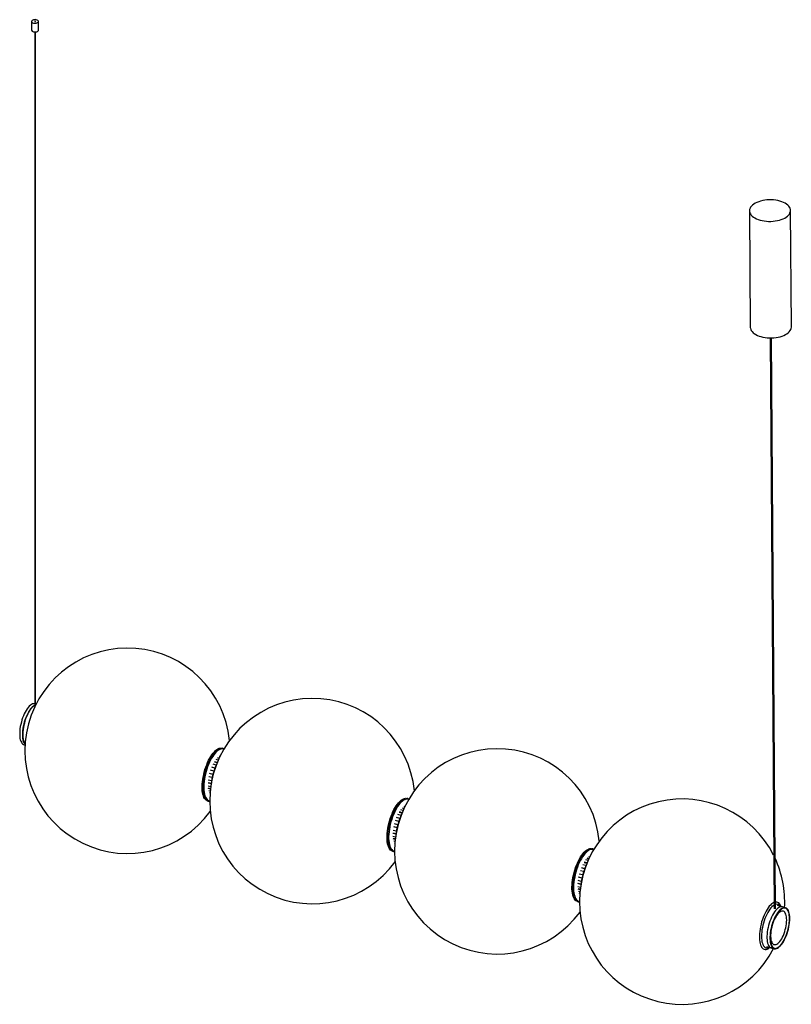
# Paper-space layout '_Trimétrica' of a CAD drawing. Header units: millimetres. Extents: x -605 to 523, y -228 to 1211.
import ezdxf

# ---------------------------------------------------------------- set-up
doc = ezdxf.new("R2010")
doc.units = ezdxf.units.MM

psp = doc.layouts.new('_Trimétrica')

# ---------------------------------------------------------------- linework, layer by layer
at = {"color": 7, "linetype": 'Continuous', "lineweight": 25}
for p, q in [((-587.8, 1208), (-587.8, 1195.1)), ((-577.8, 1195.1), (-577.8, 1208)), ((-583.3, 1192.6), (-583.3, 206.6)), ((-582.2, 208.9), (-582.2, 1192.6)), ((461.5, 931.4), (462.7, 761.1)), ((522.7, 761.6), (521.5, 931.9)), ((491.8, 745.6), (497.4, -88.6)), ((499.4, -88.6), (493.8, 745.6)), ((-581.2, 210.9), (-582.2, 211.2)), ((-582.2, 209.7), (-581.7, 209.9)), ((-598.9, 151.4), (-597.5, 151.1)), ((-308.2, 146), (-309.4, 146.3)), ((-315, 129), (-318.2, 129.9)), ((-313.7, 131.8), (-315.9, 132.4)), ((-314.1, 131), (-315.8, 131.5)), ((-312.7, 134.1), (-313.6, 134.3)), ((-319.9, 117.3), (-324.5, 118.6)), ((-320, 117), (-324.1, 118.1)), ((-318.1, 121.7), (-322.5, 122.9)), ((-316.5, 125.5), (-320.5, 126.5)), ((-316.7, 124.9), (-320.2, 125.8)), ((-324, 103.3), (-328.7, 104.6)), ((-323.9, 103.5), (-328.1, 104.6)), ((-322.8, 108), (-327.7, 109.3)), ((-321.4, 112.8), (-326.2, 114.1)), ((-325.5, 94.1), (-329.9, 95.3)), ((-326, 89.9), (-329.9, 90.9)), ((-324.9, 98.5), (-329.5, 99.7)), ((-326.5, 86.4), (-329.5, 87.2)), ((-325.4, 94.6), (-329.2, 95.6)), ((-326.4, 87.1), (-328.9, 87.8)), ((-326.8, 83.3), (-328.8, 83.8)), ((-327, 81), (-327.7, 81.2)), ((-326.9, 82), (-327.1, 82)), ((-38, 72.6), (-39.1, 72.9)), ((-38.3, 72.6), (-38, 72.6)), ((-330.4, 69.1), (-329.2, 68.8)), ((-328.9, 68.7), (-329.2, 68.8)), ((-43.5, 58.3), (-45.7, 58.9)), ((-43.8, 57.6), (-45.5, 58)), ((-42.4, 60.6), (-43.3, 60.9)), ((-49.6, 43.8), (-54.3, 45.1)), ((-49.7, 43.6), (-53.8, 44.7)), ((-47.8, 48.2), (-52.3, 49.4)), ((-46.2, 52), (-50.2, 53.1)), ((-46.5, 51.5), (-49.9, 52.4)), ((-44.7, 55.5), (-47.9, 56.4)), ((-53.7, 29.9), (-58.5, 31.2)), ((-53.7, 30), (-57.9, 31.2)), ((-52.6, 34.5), (-57.4, 35.8)), ((-51.2, 39.4), (-56, 40.7)), ((-55.8, 16.4), (-59.7, 17.5)), ((-55.2, 20.6), (-59.6, 21.8)), ((-54.6, 25), (-59.3, 26.3)), ((-55.2, 21.1), (-59, 22.2)), ((-56.2, 12.9), (-59.3, 13.8)), ((-56.2, 13.7), (-58.7, 14.4)), ((-56.6, 9.8), (-58.5, 10.4)), ((-56.8, 7.6), (-57.5, 7.8)), ((-56.7, 8.5), (-56.9, 8.6)), ((-60.1, -4.3), (-59, -4.6)), ((227.8, -12.8), (226.9, -12.6)), ((232.3, -0.9), (231.1, -0.6)), ((220.6, -29.6), (215.9, -28.3)), ((222.4, -25.2), (217.9, -24)), ((224, -21.4), (220, -20.3)), ((223.8, -22), (220.3, -21.1)), ((225.5, -17.9), (222.3, -17)), ((226.7, -15.1), (224.5, -14.5)), ((226.4, -15.9), (224.7, -15.4)), ((216.5, -43.6), (211.7, -42.3)), ((216.6, -43.4), (212.3, -42.3)), ((217.6, -38.9), (212.8, -37.6)), ((219.1, -34), (214.3, -32.7)), ((220.5, -29.9), (216.4, -28.8)), ((215, -52.8), (210.6, -51.6)), ((214.4, -57), (210.6, -56)), ((215.6, -48.4), (211, -47.2)), ((215.1, -52.3), (211.2, -51.3)), ((214, -60.5), (211, -59.7)), ((214.1, -59.8), (211.6, -59.1)), ((213.7, -63.6), (211.7, -63.1)), ((213.5, -65.9), (212.8, -65.7)), ((213.6, -64.9), (213.4, -64.9)), ((210.1, -77.8), (211.3, -78.1)), ((211.6, -78.1), (211.3, -78.1)), ((514, -86.8), (502.5, -83.7)), ((486.3, -143.5), (497.8, -146.6))]:
    psp.add_line(p, q, dxfattribs=at)
at = {"color": 7, "linetype": 'Continuous', "lineweight": 25, "flags": 128}
for points in [[(-585.2, 1205.7), (-583.9, 1205.5), (-582.5, 1205.4), (-581.2, 1205.6), (-580, 1205.9), (-579, 1206.3), (-578.2, 1206.9), (-577.8, 1207.6), (-577.8, 1208.3), (-578.1, 1209), (-578.8, 1209.6), (-579.8, 1210.1), (-581, 1210.4), (-582.3, 1210.6), (-583.7, 1210.5), (-585, 1210.3), (-586.1, 1209.9), (-587, 1209.4), (-587.6, 1208.7), (-587.8, 1208.1), (-587.6, 1207.4), (-587.1, 1206.7), (-586.3, 1206.2), (-585.2, 1205.7)], [(-583.1, 1207.7), (-582.8, 1207.7), (-582.6, 1207.7), (-582.4, 1207.8), (-582.3, 1207.9), (-582.2, 1208), (-582.2, 1208.1), (-582.3, 1208.2), (-582.5, 1208.3), (-582.7, 1208.3), (-582.9, 1208.3), (-583.1, 1208.2), (-583.3, 1208.1), (-583.3, 1208), (-583.3, 1207.9), (-583.2, 1207.8), (-583.1, 1207.7)], [(-585.2, 1192.9), (-583.9, 1192.6), (-582.5, 1192.6), (-581.2, 1192.7), (-580, 1193), (-579, 1193.5), (-578.2, 1194.1), (-577.8, 1194.7), (-577.8, 1195.1)], [(477.1, 917.8), (480.1, 917.1), (483.1, 916.5), (486.3, 916.1), (489.5, 915.9), (492.8, 915.9), (496, 916.1), (499.2, 916.5), (502.3, 917), (505.2, 917.7), (508, 918.6), (510.6, 919.6), (513, 920.8), (515.2, 922.1), (517, 923.5), (518.6, 925), (519.8, 926.6), (520.7, 928.2), (521.3, 929.9), (521.5, 931.6), (521.4, 933.3), (520.9, 935), (520.1, 936.6), (518.9, 938.2), (517.4, 939.7), (515.6, 941.1), (513.6, 942.4), (511.2, 943.6), (508.7, 944.6), (505.9, 945.5), (503, 946.2), (499.9, 946.8), (496.8, 947.2), (493.5, 947.4), (490.3, 947.4), (487.1, 947.2), (483.9, 946.8), (480.8, 946.3), (477.8, 945.6), (475, 944.7), (472.4, 943.7), (470, 942.5), (467.9, 941.2), (466, 939.8), (464.5, 938.3), (463.2, 936.7), (462.3, 935.1), (461.7, 933.4), (461.5, 931.7), (461.7, 930), (462.1, 928.3), (463, 926.7), (464.1, 925.1), (465.6, 923.6), (467.4, 922.2), (469.5, 920.9), (471.8, 919.7), (474.4, 918.7), (477.1, 917.8)], [(462.7, 761.1), (462.8, 759.7), (463.3, 758), (464.1, 756.4), (465.3, 754.8), (466.8, 753.3), (468.6, 751.9), (470.6, 750.6), (473, 749.4), (475.5, 748.4), (478.3, 747.5)], [(478.3, 747.5), (481.2, 746.8), (484.3, 746.2), (487.4, 745.8), (490.7, 745.6), (493.9, 745.6), (497.1, 745.8), (500.3, 746.2), (503.4, 746.7), (506.4, 747.4), (509.2, 748.3), (511.8, 749.3), (514.2, 750.5), (516.3, 751.8), (518.2, 753.2), (519.7, 754.7), (521, 756.3), (521.9, 757.9), (522.4, 759.6), (522.7, 761.3), (522.7, 761.6)], [(-583.3, 211.4), (-583.8, 211.5), (-585.2, 211.3), (-586.6, 210.9), (-588.1, 210.1), (-589.6, 209), (-591.2, 207.6), (-592.7, 205.8), (-594.2, 203.8), (-595.7, 201.6), (-597.1, 199.1), (-598.5, 196.4), (-599.7, 193.5), (-600.9, 190.6), (-601.9, 187.5), (-602.8, 184.3), (-603.6, 181.1), (-604.3, 177.9), (-604.8, 174.7), (-605.1, 171.6), (-605.2, 168.7), (-605.2, 165.8), (-605.1, 163.2), (-604.8, 160.7), (-604.3, 158.5), (-603.6, 156.6), (-602.8, 154.9), (-601.9, 153.5), (-600.9, 152.5), (-599.7, 151.7), (-598.9, 151.4)], [(-600.8, 166), (-600.8, 168.9), (-600.5, 172), (-600.1, 175.1), (-599.5, 178.3), (-598.8, 181.5), (-598, 184.7), (-597, 187.8), (-595.9, 190.9), (-594.7, 193.8), (-593.4, 196.6), (-592, 199.2), (-590.5, 201.5), (-589, 203.7), (-587.5, 205.5), (-586, 207.1), (-584.4, 208.4), (-583.3, 209.1)], [(-583.3, 209.1), (-583.7, 208.9), (-585.2, 207.8), (-586.8, 206.3), (-588.3, 204.6), (-589.8, 202.6), (-591.3, 200.4), (-592.7, 197.9), (-594, 195.2), (-595.3, 192.3), (-596.5, 189.3), (-597.5, 186.3), (-598.4, 183.1), (-599.2, 179.9), (-599.8, 176.7), (-600.3, 173.5), (-600.7, 170.4), (-600.8, 167.5), (-600.8, 164.6), (-600.7, 162), (-600.3, 159.5), (-599.8, 157.3), (-599.2, 155.4), (-598.4, 153.7), (-597.5, 152.3), (-597.4, 152.2)], [(-583.3, 209.1), (-583.7, 208.9), (-585.2, 207.8), (-586.8, 206.3), (-588.3, 204.6), (-589.8, 202.6), (-591.3, 200.4), (-592.7, 197.9), (-594, 195.2), (-595.3, 192.3), (-596.5, 189.3), (-597.5, 186.3), (-598.4, 183.1), (-599.2, 179.9), (-599.8, 176.7), (-600.3, 173.5), (-600.7, 170.4), (-600.8, 167.5), (-600.8, 164.6), (-600.7, 162), (-600.3, 159.5), (-599.8, 157.3), (-599.2, 155.4), (-598.4, 153.7), (-597.5, 152.3), (-597.4, 152.2)], [(-581.7, 209.9), (-582.2, 209.7), (-582.2, 209.7)], [(-581.7, 209.9), (-582.2, 209.7), (-582.2, 209.7)], [(-597.4, 152.2), (-598, 153), (-598.8, 154.5), (-599.5, 156.3), (-600.1, 158.4), (-600.5, 160.7), (-600.8, 163.3), (-600.8, 166)], [(-330.4, 69.1), (-331.3, 69.5), (-332.6, 70.2), (-333.8, 71.3), (-334.9, 72.8), (-335.9, 74.5), (-336.7, 76.5), (-337.4, 78.8), (-337.9, 81.4), (-338.3, 84.2), (-338.5, 87.1), (-338.5, 90.3), (-338.4, 93.6), (-338.1, 97.1), (-337.7, 100.6), (-337.1, 104.2), (-336.3, 107.9), (-335.4, 111.5), (-334.4, 115.1), (-333.2, 118.7), (-331.9, 122.1), (-330.6, 125.4), (-329.1, 128.6), (-327.5, 131.5), (-325.9, 134.3), (-324.2, 136.8), (-322.5, 139.1), (-320.7, 141.1), (-319, 142.8), (-317.2, 144.2), (-315.5, 145.3), (-313.8, 146.1), (-312.2, 146.5), (-310.7, 146.5), (-309.4, 146.3)], [(-329.2, 68.8), (-330.1, 69.1), (-331.4, 69.9), (-332.7, 71), (-333.8, 72.4), (-334.7, 74.2), (-335.6, 76.2), (-336.2, 78.5), (-336.8, 81.1), (-337.1, 83.8), (-337.3, 86.8), (-337.4, 90), (-337.2, 93.3), (-337, 96.8), (-336.5, 100.3), (-335.9, 103.9), (-335.2, 107.6), (-334.3, 111.2), (-333.2, 114.8), (-332.1, 118.3), (-330.8, 121.8), (-329.4, 125.1), (-327.9, 128.3), (-326.4, 131.2), (-324.7, 134), (-323, 136.5), (-321.3, 138.8), (-319.6, 140.8), (-317.8, 142.5), (-316.1, 143.9), (-314.4, 145), (-312.7, 145.7), (-311.1, 146.2), (-309.5, 146.2), (-308.2, 146)], [(-306.9, 144.9), (-307.9, 145.2), (-309.5, 145.3), (-311, 145.1), (-312.7, 144.5), (-314.4, 143.6), (-316.1, 142.4), (-317.9, 140.8), (-319.6, 139), (-321.3, 136.8), (-323, 134.4), (-324.7, 131.8), (-326.3, 128.9), (-327.8, 125.8), (-329.2, 122.6), (-330.5, 119.2), (-331.7, 115.7), (-332.8, 112.1), (-333.7, 108.5), (-334.5, 104.9), (-335.2, 101.3), (-335.7, 97.7), (-336, 94.3), (-336.2, 90.9), (-336.2, 87.7), (-336, 84.7), (-335.7, 81.9), (-335.2, 79.3), (-334.5, 76.9), (-333.7, 74.9), (-332.8, 73.1), (-331.7, 71.6), (-330.5, 70.5), (-329.2, 69.7), (-327.8, 69.2), (-327.5, 69.2)], [(-49.6, 68.6), (-47.9, 70.1), (-46.1, 71.4), (-44.4, 72.3), (-42.8, 72.9), (-41.2, 73.1), (-39.7, 73), (-39.1, 72.9)], [(-48.5, 68.3), (-46.7, 69.8), (-45, 71.1), (-43.3, 72), (-41.6, 72.5), (-40, 72.8), (-38.5, 72.7), (-38.3, 72.6)], [(-60.1, -4.3), (-60.3, -4.3), (-61.7, -3.6), (-63, -2.7), (-64.1, -1.4), (-65.2, 0.1), (-66.1, 2), (-66.8, 4.2), (-67.4, 6.6), (-67.9, 9.3), (-68.2, 12.2), (-68.3, 15.3), (-68.2, 18.5), (-68, 21.9), (-67.7, 25.4), (-67.2, 29), (-66.5, 32.6), (-65.6, 36.3), (-64.7, 39.9), (-63.6, 43.5), (-62.4, 46.9), (-61, 50.3), (-59.6, 53.6), (-58.1, 56.6), (-56.5, 59.5), (-54.8, 62.2), (-53.1, 64.6), (-51.4, 66.7), (-49.6, 68.6)], [(-58.9, -4.6), (-59.2, -4.6), (-60.5, -4), (-61.8, -3), (-63, -1.8), (-64, -0.2), (-64.9, 1.7), (-65.7, 3.9), (-66.3, 6.3), (-66.7, 9), (-67, 11.9), (-67.1, 15), (-67.1, 18.2), (-66.9, 21.6), (-66.5, 25.1), (-66, 28.7), (-65.3, 32.3), (-64.5, 35.9), (-63.5, 39.6), (-62.4, 43.1), (-61.2, 46.6), (-59.9, 50), (-58.4, 53.3), (-56.9, 56.3), (-55.3, 59.2), (-53.7, 61.9), (-51.9, 64.3), (-50.2, 66.4), (-48.5, 68.3)], [(-47.6, 67.4), (-49.4, 65.5), (-51.1, 63.4), (-52.8, 61), (-54.4, 58.3), (-56, 55.5), (-57.5, 52.4), (-58.9, 49.1), (-60.3, 45.8), (-61.5, 42.3), (-62.5, 38.7), (-63.5, 35.1), (-64.3, 31.5), (-64.9, 27.8), (-65.4, 24.3), (-65.7, 20.8), (-65.9, 17.5), (-65.9, 14.3), (-65.7, 11.2), (-65.4, 8.4), (-64.9, 5.8), (-64.3, 3.5), (-63.5, 1.4), (-62.5, -0.3), (-61.5, -1.8), (-60.3, -3), (-58.9, -3.8), (-57.5, -4.2), (-57.2, -4.3)], [(-36.7, 71.4), (-37.7, 71.7), (-39.2, 71.8), (-40.8, 71.6), (-42.5, 71.1), (-44.1, 70.2), (-45.9, 68.9), (-47.6, 67.4)], [(210.1, -77.8), (209.2, -77.4), (207.9, -76.7), (206.7, -75.6), (205.6, -74.1), (204.6, -72.4), (203.8, -70.4), (203.1, -68.1), (202.6, -65.5), (202.2, -62.7), (202, -59.7), (202, -56.6), (202.1, -53.2), (202.4, -49.8), (202.8, -46.3), (203.4, -42.6), (204.2, -39), (205.1, -35.4), (206.1, -31.8), (207.3, -28.2), (208.5, -24.8), (209.9, -21.5), (211.4, -18.3), (213, -15.3), (214.6, -12.6), (216.3, -10), (218, -7.8), (219.7, -5.8), (221.5, -4.1), (223.2, -2.7), (225, -1.6), (226.6, -0.8), (228.3, -0.4), (229.8, -0.3), (231.1, -0.6)], [(211.3, -78.1), (210.4, -77.8), (209, -77), (207.8, -75.9), (206.7, -74.4), (205.8, -72.7), (204.9, -70.7), (204.2, -68.4), (203.7, -65.8), (203.4, -63.1), (203.1, -60.1), (203.1, -56.9), (203.2, -53.6), (203.5, -50.1), (204, -46.6), (204.6, -43), (205.3, -39.3), (206.2, -35.7), (207.3, -32.1), (208.4, -28.5), (209.7, -25.1), (211.1, -21.8), (212.6, -18.6), (214.1, -15.7), (215.8, -12.9), (217.4, -10.4), (219.2, -8.1), (220.9, -6.1), (222.6, -4.4), (224.4, -3), (226.1, -1.9), (227.8, -1.1), (229.4, -0.7), (231, -0.7), (232.2, -0.9)], [(233.6, -2), (232.5, -1.7), (231, -1.6), (229.4, -1.8), (227.8, -2.4), (226.1, -3.3), (224.4, -4.5), (222.6, -6.1), (220.9, -7.9), (219.2, -10), (217.5, -12.5), (215.8, -15.1), (214.2, -18), (212.7, -21.1), (211.3, -24.3), (210, -27.7), (208.8, -31.2), (207.7, -34.8), (206.8, -38.4), (206, -42), (205.3, -45.6), (204.8, -49.2), (204.5, -52.6), (204.3, -56), (204.3, -59.2), (204.5, -62.2), (204.8, -65), (205.3, -67.6), (206, -70), (206.8, -72), (207.7, -73.8), (208.8, -75.3), (210, -76.4), (211.3, -77.2), (212.7, -77.7), (213, -77.7)], [(497.3, -79.1), (497.1, -79.2), (495.5, -80.1), (493.9, -81.3), (492.2, -82.9), (490.5, -84.7), (488.9, -86.8), (487.3, -89.2), (485.8, -91.9), (484.3, -94.7), (482.9, -97.7), (481.6, -100.9), (480.4, -104.2), (479.3, -107.6), (478.4, -111), (477.6, -114.5), (477, -117.9), (476.5, -121.3), (476.1, -124.6), (476, -127.8), (476, -130.9), (476.1, -133.7), (476.5, -136.4), (477, -138.9), (477.6, -141), (478.4, -142.9), (479.3, -144.6), (480.4, -145.9), (481.6, -146.8), (482.9, -147.5), (484.3, -147.8), (485.8, -147.7), (487.3, -147.3), (488.9, -146.6), (490.5, -145.5), (491.4, -144.9)], [(497.3, -83), (496, -84), (494.4, -85.4), (492.8, -87.1), (491.2, -89.1), (489.6, -91.4), (488.1, -93.9), (486.7, -96.6), (485.4, -99.6), (484.1, -102.6), (483, -105.8), (482, -109.1), (481.1, -112.4), (480.4, -115.8), (479.8, -119.1), (479.4, -122.4), (479.1, -125.5), (479, -128.5), (479.1, -131.4), (479.4, -134.1), (479.8, -136.5), (480.4, -138.7), (481.1, -140.6), (482, -142.2), (483, -143.6), (484.1, -144.5), (485.4, -145.2), (486.7, -145.5), (488.1, -145.4), (489.6, -145), (490.5, -144.6)], [(509.6, -85.6), (508.5, -85.4), (507.1, -85.5), (505.6, -86), (504.1, -86.8), (502.6, -87.9), (501.1, -89.3), (499.5, -91), (498, -93), (496.6, -95.3), (495.1, -97.8), (493.8, -100.5), (492.5, -103.3), (491.4, -106.3), (490.3, -109.4), (489.4, -112.6), (488.6, -115.8), (488, -119), (487.5, -122.1), (487.2, -125.2), (487, -128.2), (487, -131), (487.2, -133.7), (487.5, -136.1), (488, -138.3), (488.6, -140.3), (489.4, -141.9), (490.3, -143.3), (491.4, -144.4), (492.5, -145.1), (493.3, -145.4)], [(509.6, -85.6), (508.5, -85.4), (507.1, -85.5), (505.6, -86), (504.1, -86.8), (502.6, -87.9), (501.1, -89.3), (499.5, -91), (498, -93), (496.6, -95.3), (495.1, -97.8), (493.8, -100.5), (492.5, -103.3), (491.4, -106.3), (490.3, -109.4), (489.4, -112.6), (488.6, -115.8), (488, -119), (487.5, -122.1), (487.2, -125.2), (487, -128.2), (487, -131), (487.2, -133.7), (487.5, -136.1), (488, -138.3), (488.6, -140.3), (489.4, -141.9), (490.3, -143.3), (491.4, -144.4), (492.5, -145.1), (493.3, -145.4)], [(507.6, -85), (507.3, -84.1), (506.4, -82.4), (505.4, -80.9), (504.3, -79.8), (503, -79), (501.7, -78.5), (500.2, -78.4), (499.3, -78.5)], [(520.4, -102.6), (520.3, -99.8), (520, -97.3), (519.6, -94.9), (519.1, -92.9), (518.4, -91), (517.5, -89.5), (516.5, -88.3), (515.4, -87.4), (514.2, -86.8), (512.9, -86.6), (511.5, -86.7), (510.1, -87.2), (508.6, -88), (507, -89.1), (505.5, -90.5), (504, -92.2), (502.5, -94.2), (501, -96.5), (499.6, -99), (498.2, -101.7), (497, -104.5), (495.8, -107.5), (494.8, -110.6), (493.8, -113.8), (493.1, -117), (492.4, -120.2), (491.9, -123.3), (491.6, -126.4), (491.4, -129.4), (491.4, -132.2), (491.6, -134.9), (491.9, -137.3), (492.4, -139.5), (493.1, -141.5), (493.8, -143.1), (494.8, -144.5), (495.8, -145.6), (497, -146.3), (498.2, -146.7), (499.6, -146.8), (501, -146.5), (502.5, -145.9), (504, -144.9), (505.5, -143.6), (507, -142.1), (508.6, -140.2), (510.1, -138.1), (511.5, -135.7), (512.9, -133.1), (514.2, -130.3), (515.4, -127.4), (516.5, -124.3), (517.5, -121.2), (518.4, -118), (519.1, -114.8), (519.6, -111.6), (520, -108.5), (520.3, -105.5), (520.4, -102.6)], [(520, -102.9), (519.9, -100.2), (519.7, -97.7), (519.3, -95.4), (518.7, -93.3), (518, -91.5), (517.1, -90), (516.1, -88.9), (515, -88), (513.8, -87.5), (512.5, -87.3), (511.1, -87.5), (509.7, -88), (508.2, -88.9), (506.7, -90.1), (505.1, -91.5), (503.6, -93.3), (502.1, -95.4), (500.7, -97.7), (499.3, -100.2), (498, -103), (496.7, -105.8), (495.6, -108.9), (494.6, -112), (493.8, -115.1), (493.1, -118.3), (492.5, -121.5), (492.1, -124.6), (491.9, -127.6), (491.8, -130.5), (491.9, -133.2), (492.1, -135.7), (492.5, -138), (493.1, -140.1), (493.8, -141.9), (494.6, -143.4), (495.6, -144.5), (496.7, -145.4), (498, -145.9), (499.3, -146.1), (500.7, -145.9), (502.1, -145.4), (503.6, -144.5), (505.1, -143.3), (506.7, -141.8), (508.2, -140.1), (509.7, -138), (511.1, -135.7), (512.5, -133.1), (513.8, -130.4), (515, -127.5), (516.1, -124.5), (517.1, -121.4), (518, -118.3), (518.7, -115.1), (519.3, -111.9), (519.7, -108.8), (519.9, -105.8), (520, -102.9)], [(515.9, -104.7), (515.8, -102.2), (515.6, -99.9), (515.2, -97.9), (514.6, -96.1), (513.9, -94.5), (513.1, -93.3), (512.1, -92.4), (511, -91.9), (509.8, -91.7), (508.6, -91.8), (507.2, -92.3), (505.9, -93.1), (504.5, -94.2), (503.1, -95.6), (501.7, -97.4), (500.3, -99.4), (499, -101.6), (497.8, -104), (496.7, -106.6), (495.6, -109.4), (494.7, -112.2), (494, -115.1), (493.3, -118), (492.8, -120.9), (492.5, -123.7), (492.3, -126.4), (492.3, -129), (492.5, -131.4), (492.8, -133.6), (493.3, -135.5), (494, -137.2), (494.7, -138.5), (495.6, -139.6), (496.7, -140.3), (497.8, -140.7), (499, -140.7), (500.3, -140.4), (501.7, -139.8), (503.1, -138.8), (504.5, -137.5), (505.9, -136), (507.2, -134.1), (508.6, -132), (509.8, -129.6), (511, -127.1), (512.1, -124.4), (513.1, -121.6), (513.9, -118.8), (514.6, -115.9), (515.2, -113), (515.6, -110.1), (515.8, -107.3), (515.9, -104.7)]]:
    psp.add_lwpolyline(points, dxfattribs=at)
at = {"color": 7, "linetype": 'Continuous', "lineweight": 25}
for centre, radius, start, end in [((-584.9, 1195.8), 2.97, 193.5554, 264.4795), ((-447.7, 142.5), 150, 5.8121, 323.7788), ((-177.5, 69), 150, 5.8121, 323.7788), ((92.8, -4.4), 150, 5.8121, 323.7788), ((-232.1, 83.9), 93.9, 155.1281, 174.4629), ((363, -77.9), 150, 26.8235, 332.8684), ((38.1, 10.4), 93.9, 155.1281, 174.4629), ((363, -77.9), 150, 356.7226, 25.0523), ((308.4, -63), 93.9, 155.1281, 174.4629), ((501.4, -87.8), 6.09, 29.2516, 110.151)]:
    psp.add_arc(centre, radius, start, end, dxfattribs=at)
for points, knots in [([(-306.6, 145.3), (-306.8, 145.4), (-307.3, 145.7), (-307.8, 145.9), (-308.2, 146)], [0, 0, 0, 0, 0.276154, 1, 1, 1, 1]), ([(-36.4, 71.9), (-36.4, 71.9), (-36.9, 72.3), (-37.6, 72.5), (-38.2, 72.6), (-38.3, 72.6)], [0, 0, 0, 0, 0.078198, 0.816611, 1, 1, 1, 1]), ([(-328.9, 68.8), (-328.5, 68.7), (-328, 68.5), (-327.5, 68.6), (-327.3, 68.6)], [0, 0, 0, 0, 0.733876, 1, 1, 1, 1]), ([(-58.9, -4.6), (-58.8, -4.6), (-58.3, -4.8), (-57.7, -4.9), (-57.1, -4.9), (-57.1, -4.9)], [0, 0, 0, 0, 0.141195, 0.948006, 1, 1, 1, 1]), ([(233.9, -1.6), (233.7, -1.5), (233.2, -1.1), (232.6, -1), (232.2, -0.9)], [0, 0, 0, 0, 0.276154, 1, 1, 1, 1]), ([(211.6, -78.1), (212, -78.2), (212.5, -78.3), (213, -78.3), (213.2, -78.3)], [0, 0, 0, 0, 0.733876, 1, 1, 1, 1])]:
    psp.add_open_spline(points, degree=3, knots=knots, dxfattribs=at)

doc.saveas('drawing.dxf')
